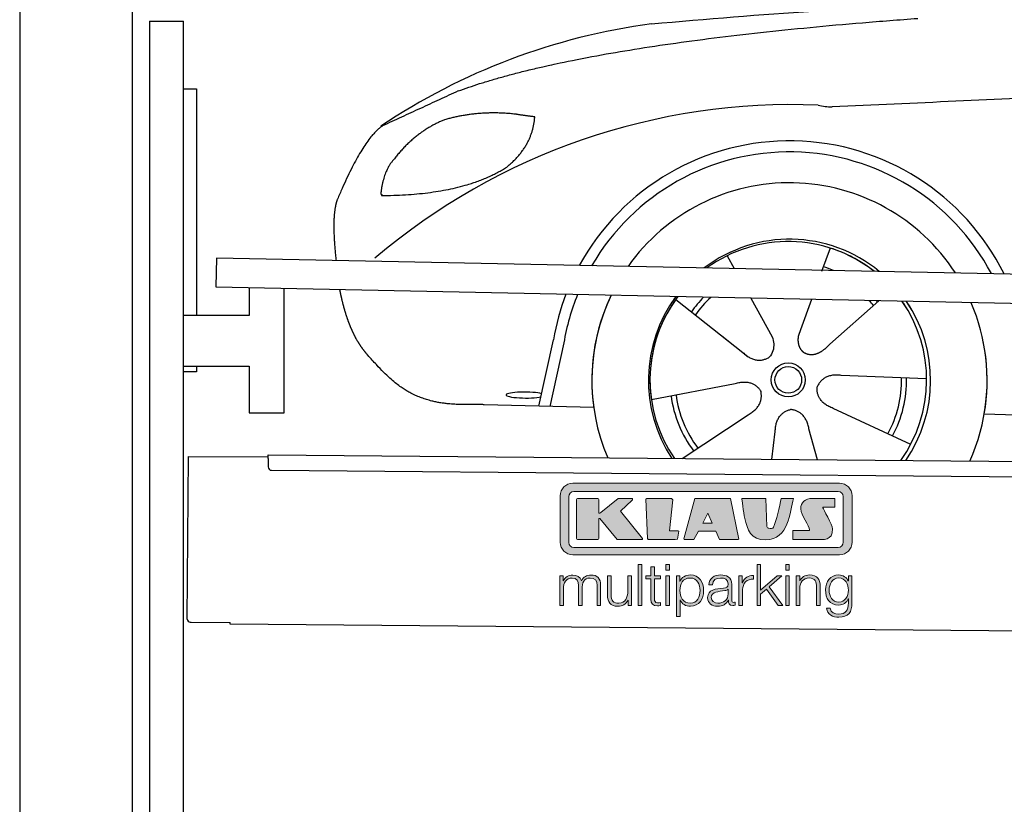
# Model space of a CAD drawing. Header units: millimetres. Extents: x -411 to 6777, y 0 to 6377.
# Tile 2 of 6: x 0 to 1744, y 3625 to 5014. Entities that reach past the tile are written whole.
import ezdxf

# ---------------------------------------------------------------- set-up
doc = ezdxf.new("R2010")
doc.units = ezdxf.units.MM
for name, color, linetype, lineweight in [('car', 10, 'Continuous', 25), ('Gebäude', 7, 'Continuous', 25), ('Logo', 7, 'Continuous', 25), ('Plattform', 7, 'Continuous', 25), ('Ständer hinten', 7, 'Continuous', 25)]:
    doc.layers.add(name, color=color, linetype=linetype, lineweight=lineweight)

# ---------------------------------------------------------------- blocks, each defined once
blk = doc.blocks.new('Car')
at = {"layer": 'car'}
for p, q in [((1392.8, 4623), (1378.1, 4581.1)), ((1210.7, 4607.6), (1223.4, 4585.1)), ((1210.8, 4607.6), (1223.5, 4585.1)), ((1120.4, 4529.5), (1239.9, 4436.6)), ((1253, 4532.9), (1291.5, 4464.6)), ((1360.7, 4531.6), (1341.7, 4477.7)), ((1479.9, 4530.2), (1393.7, 4452.7)), ((1202.5, 4465.7), (1249, 4429.5)), ((1341.7, 4477.7), (1338, 4467.3)), ((879.8, 4338.2), (904.3, 4456.1)), ((922.9, 4450.8), (899.3, 4337.9)), ((1565.8, 4392.7), (1414.5, 4397.7)), ((1078.7, 4351.6), (1227.1, 4381.8)), ((976.8, 4336.5), (782.6, 4340)), ((1134.2, 4247.8), (1250.4, 4326.5)), ((1538.7, 4276.5), (1400.8, 4339.2)), ((1668.4, 4331.7), (3717.4, 4297)), ((1292.9, 4247.8), (1298.5, 4297.4)), ((1374.1, 4247.9), (1358.3, 4302.5))]:
    blk.add_line(p, q, dxfattribs=at)
for radius in [30.1, 23.6]:
    blk.add_circle((1320.9, 4388.8), radius, dxfattribs=at)
for centre, radius, start, end in [((1229.9, 3905.6), 1122.3, 98.0395, 124.4377), ((1334.5, 3735.2), 1141.2, 88.2487, 130.916), ((1395.8, 4990.3), 117.4, 256.9855, 269.1884), ((1323, 4387.9), 424.2, 26.9197, 151.8432), ((1322.7, 4387.7), 404.8, 28.396, 150.3669), ((1323, 4387.9), 350, 33.4585, 145.3045), ((1323, 4387.9), 250, 51.0494, 127.7135), ((1320.9, 4388.8), 245, 52.2371, 126.5259), ((1320.9, 4388.8), 245, 52.2371, 72.9266), ((1320.9, 4388.8), 209.6, 68.0621, 73.3995), ((1323, 4387.9), 424.2, 159.4632, 170.7471), ((1323, 4387.9), 424.2, 159.4632, 170.7471), ((1322.7, 4387.7), 404.8, 158.434, 171.0238), ((1323, 4387.9), 350, 155.0104, 203.6179), ((1323, 4387.9), 350, 155.0104, 188.4487), ((1323, 4387.9), 350, 155.0104, 157.8717), ((1323, 4387.9), 250, 144.1237, 214.1037), ((1320.9, 4388.8), 245, 143.5289, 188.7348), ((1323, 4387.9), 250, 144.1237, 148.496), ((1320.9, 4388.8), 245, 143.5289, 148.0172), ((1320.9, 4388.8), 209.6, 136.2024, 145.3995), ((1320.9, 4388.8), 200.6, 133.7482, 145.5463), ((1320.9, 4388.8), 245, 144.9266, 215.1376), ((1320.9, 4388.8), 200.6, 41.6402, 44.9032), ((1320.9, 4388.8), 200.6, 41.6402, 44.9032), ((1320.9, 4388.8), 209.6, 41.655, 42.449), ((1320.9, 4388.8), 245, 30.7457, 35.1225), ((1320.9, 4388.8), 245, 324.9119, 35.1225), ((1323, 4387.9), 250, 30.267, 34.5277), ((1323, 4387.9), 250, 325.9458, 34.5277), ((1323, 4387.9), 350, 350.7505, 23.641), ((1323, 4387.9), 350, 350.7505, 23.641), ((1323, 4387.9), 350, 336.4317, 11.924), ((1320.9, 4388.8), 200.6, 332.1152, 1.5463), ((1320.9, 4388.8), 209.6, 332.262, 1.3995), ((1320.9, 4388.8), 200.6, 188.1152, 217.5463), ((1320.9, 4388.8), 209.6, 188.262, 217.3995)]:
    blk.add_arc(centre, radius, start, end, dxfattribs=at)
blk.add_ellipse((855.1, 4357.7), major_axis=(33.6, 0), ratio=0.157274, start_param=0.513473, end_param=5.704241, dxfattribs=at)
for points, degree in [([(1072.9, 5016.9), (1269.1, 5036.7), (1454.1, 5051.4), (1631.9, 5053.7)], 3), ([(731.8, 4895.1), (967.6, 4983.8), (1544.2, 5031)], 2), ([(4702.9, 4987), (3826.2, 5007.4), (1394.2, 4872.9)], 2), ([(731.8, 4895.1), (598.1, 4831.9)], 1), ([(835.1, 4854.7), (767.5, 4861.8), (708.2, 4843.8)], 2), ([(818.8, 4761.1), (864.5, 4798.5), (867.7, 4850.4)], 2), ([(867.7, 4850.4), (850, 4852.3), (835.1, 4854.7)], 2), ([(598.1, 4831.9), (563.7, 4808.8), (519.6, 4701.3)], 2), ([(708.2, 4843.8), (656.1, 4822.6), (618.5, 4772.3)], 2), ([(618.5, 4772.3), (600.4, 4752.3), (596.1, 4711)], 2), ([(597.4, 4708.7), (742.1, 4710.6), (818.8, 4761.1)], 2), ([(596.1, 4711), (599.5, 4710.9), (597.4, 4708.7)], 2), ([(519.6, 4701.3), (514.5, 4688.3), (512.3, 4666.8), (512.5, 4641.7), (518.1, 4592.7)], 4), ([(1239.9, 4436.6), (1263.4, 4414.9), (1286.6, 4428.5)], 2), ([(1414.5, 4397.7), (1382.8, 4401.4), (1372, 4376.8)], 2), ([(1227.1, 4381.8), (1257.8, 4390.8), (1272.5, 4368.4)], 2), ([(1400.8, 4339.2), (1370.7, 4350), (1372, 4376.8)], 2), ([(1250.4, 4326.5), (1278.2, 4342.2), (1272.5, 4368.4)], 2), ([(1298.5, 4297.4), (1299.4, 4329.4), (1325.3, 4336.5)], 2), ([(1358.3, 4302.5), (1352, 4333.8), (1325.3, 4336.5)], 2)]:
    blk.add_open_spline(points, degree=degree, dxfattribs=at)
for points, degree, knots in [([(524.8, 4541.4), (525.7, 4537.2), (526.6, 4533), (527.6, 4528.9), (528.6, 4524.8), (532.2, 4510), (536.3, 4496.4), (540.9, 4484), (545.8, 4472.7)], 4, [0.4914944, 0.4914944, 0.4914944, 0.4914944, 0.4914944, 0.5422469, 0.5422469, 0.5422469, 0.5422469, 0.728655, 0.728655, 0.728655, 0.728655, 0.728655]), ([(545.5, 4473.4), (546.9, 4470.2), (548.3, 4467.1), (549.8, 4464.2), (551.2, 4461.3), (557, 4450.2), (563, 4440.9), (569.3, 4433), (575.9, 4425.6)], 4, [0.7288005, 0.7288005, 0.7288005, 0.7288005, 0.7288005, 0.7843928, 0.7843928, 0.7843928, 0.7843928, 1, 1, 1, 1, 1]), ([(1291.5, 4464.6), (1293.2, 4460.6), (1294.2, 4456.6), (1294.5, 4452.7), (1295.3, 4444.1), (1292.6, 4436), (1286.6, 4428.5)], 3, [0.2167758, 0.2167758, 0.2167758, 0.2167758, 0.4600873, 0.4600873, 0.4600873, 1, 1, 1, 1]), ([(1338, 4467.3), (1337.5, 4464.2), (1337.2, 4461.2), (1337.3, 4458.2), (1337.7, 4455.4), (1338.5, 4449.7), (1340.6, 4444.3), (1344.2, 4439.8), (1349.1, 4436.9)], 4, [0.3191838, 0.3191838, 0.3191838, 0.3191838, 0.3191838, 0.5438253, 0.5438253, 0.5438253, 0.5438253, 1, 1, 1, 1, 1]), ([(1393.7, 4452.7), (1393.7, 4452.7), (1393.7, 4452.7), (1393.7, 4452.7), (1393.7, 4452.7), (1384.7, 4442.9), (1374.1, 4432.9), (1359.9, 4430.3), (1349.1, 4436.9)], 4, [-0.000003, -0.000003, -0.000003, -0.000003, -0.000003, 0, 0, 0, 0, 1, 1, 1, 1, 1]), ([(782.6, 4340), (757.9, 4340.4), (702.3, 4336.3), (666.1, 4349.9), (622.2, 4374.6), (575.9, 4425.6)], 4, [0, 0, 0, 0, 0, 0.597866, 1, 1, 1, 1, 1])]:
    blk.add_open_spline(points, degree=degree, knots=knots, dxfattribs=at)
blk = doc.blocks.new('KLAUS')
at = {"layer": 'Logo'}
h = blk.add_hatch(color=8, dxfattribs=at)
h.dxf.hatch_style = 2
edge = h.paths.add_edge_path()
edge.add_spline(control_points=[(3.6, 29.09), (2.88, 29.09), (2.3, 28.51), (2.3, 27.8), (2.3, 27.8), (2.3, 16.11), (2.3, 16.11), (2.3, 15.39), (2.88, 14.81), (3.6, 14.81), (3.6, 14.81), (71.16, 14.81), (71.16, 14.81), (71.88, 14.81), (72.46, 15.39), (72.46, 16.11), (72.46, 16.11), (72.46, 27.8), (72.46, 27.8), (72.46, 28.51), (71.88, 29.09), (71.16, 29.09), (71.16, 29.09), (3.6, 29.09), (3.6, 29.09), (3.6, 29.09), (3.6, 29.09), (3.6, 29.09)], knot_values=[0, 0, 0, 0, 1, 1, 1, 2, 2, 2, 3, 3, 3, 4, 4, 4, 5, 5, 5, 6, 6, 6, 7, 7, 7, 8, 8, 8, 9, 9, 9, 9], degree=3, periodic=0)
edge = h.paths.add_edge_path()
edge.add_spline(control_points=[(3.35, 31.23), (3.35, 31.23), (71.47, 31.23), (71.47, 31.23), (73.26, 31.23), (74.71, 29.77), (74.71, 27.99), (74.71, 27.99), (74.71, 16.17), (74.71, 16.17), (74.71, 14.38), (73.26, 12.93), (71.47, 12.93), (71.47, 12.93), (3.35, 12.93), (3.35, 12.93), (1.56, 12.93), (0.11, 14.38), (0.11, 16.17), (0.11, 16.17), (0.11, 27.99), (0.11, 27.99), (0.11, 29.77), (1.56, 31.23), (3.35, 31.23), (3.35, 31.23), (3.35, 31.23), (3.35, 31.23)], knot_values=[0, 0, 0, 0, 1, 1, 1, 2, 2, 2, 3, 3, 3, 4, 4, 4, 5, 5, 5, 6, 6, 6, 7, 7, 7, 8, 8, 8, 9, 9, 9, 9], degree=3, periodic=0)
h = blk.add_hatch(color=8, dxfattribs=at)
h.dxf.hatch_style = 2
edge = h.paths.add_edge_path()
edge.add_spline(control_points=[(4.5, 27.33), (4.5, 27.33), (9.7, 27.33), (9.7, 27.33), (9.84, 27.33), (9.96, 27.22), (9.96, 27.08), (9.96, 27.08), (9.96, 23.69), (9.96, 23.69), (9.96, 23.69), (9.94, 23.64), (10.04, 23.59), (10.14, 23.53), (10.2, 23.57), (10.2, 23.57), (10.2, 23.57), (10.51, 23.75), (10.51, 23.75), (10.51, 23.75), (14.94, 27.33), (14.94, 27.33), (14.94, 27.33), (18.41, 27.33), (18.41, 27.33), (18.41, 27.33), (18.49, 27.33), (18.56, 27.2), (18.65, 27.04), (18.53, 26.91), (18.53, 26.91), (18.53, 26.91), (15.49, 24.11), (15.49, 24.11), (15.49, 24.11), (21.14, 17.06), (21.14, 17.06), (21.14, 17.06), (21.13, 16.91), (21.13, 16.91), (21.08, 16.84), (20.99, 16.82), (20.99, 16.82), (20.99, 16.82), (14.7, 16.82), (14.7, 16.82), (14.7, 16.82), (10.26, 22.17), (10.26, 22.17), (10.26, 22.17), (10.19, 22.24), (10.08, 22.21), (9.97, 22.18), (9.96, 22.11), (9.96, 22.11), (9.96, 22.11), (9.96, 17.08), (9.96, 17.08), (9.96, 16.94), (9.84, 16.82), (9.7, 16.82), (9.7, 16.82), (4.5, 16.82), (4.5, 16.82), (4.36, 16.82), (4.25, 16.94), (4.25, 17.08), (4.25, 17.08), (4.25, 27.08), (4.25, 27.08), (4.25, 27.22), (4.36, 27.33), (4.5, 27.33), (4.5, 27.33), (4.5, 27.33), (4.5, 27.33)], knot_values=[0, 0, 0, 0, 1, 1, 1, 2, 2, 2, 3, 3, 3, 4, 4, 4, 5, 5, 5, 6, 6, 6, 7, 7, 7, 8, 8, 8, 9, 9, 9, 10, 10, 10, 11, 11, 11, 12, 12, 12, 13, 13, 13, 14, 14, 14, 15, 15, 15, 16, 16, 16, 17, 17, 17, 18, 18, 18, 19, 19, 19, 20, 20, 20, 21, 21, 21, 22, 22, 22, 23, 23, 23, 24, 24, 24, 25, 25, 25, 25], degree=3, periodic=0)
h = blk.add_hatch(color=8, dxfattribs=at)
h.dxf.hatch_style = 2
h.paths.add_polyline_path([(22.42, 17.06), (21.97, 27.15), (22.24, 27.33), (28.55, 27.33), (28.86, 26.97), (28.01, 19.08), (30.26, 19.07), (30.44, 18.95), (30.08, 16.95), (29.49, 16.82), (22.6, 16.82)])
h = blk.add_hatch(color=8, dxfattribs=at)
h.paths.add_polyline_path([(36.52, 21.01), (38.93, 21.01), (37.87, 23.57)])
h.paths.add_polyline_path([(34.52, 27.33), (43.65, 27.33), (45.76, 16.94), (45.57, 16.82), (40.83, 16.82), (39.89, 18.95), (35.42, 18.95), (34.27, 16.82), (31.78, 16.82), (31.66, 17)])
h = blk.add_hatch(color=8, dxfattribs=at)
h.dxf.hatch_style = 2
edge = h.paths.add_edge_path()
edge.add_spline(control_points=[(52.69, 27.32), (52.69, 27.32), (52.88, 20.14), (52.88, 20.14), (53.01, 19.89), (53.2, 19.77), (53.43, 19.71), (53.91, 19.59), (54.43, 19.57), (54.64, 20.03), (55.23, 21.34), (56.27, 25.45), (56.6, 27.33), (56.6, 27.33), (59.77, 27.33), (59.77, 27.33), (58.77, 23.9), (58.56, 16.82), (52.63, 16.76), (48.72, 16.72), (48.01, 19.35), (47.27, 22.24), (46.89, 23.68), (46.54, 27.33), (46.54, 27.33), (46.54, 27.33), (52.69, 27.32), (52.69, 27.32), (52.69, 27.32), (52.69, 27.32), (52.69, 27.32)], knot_values=[0, 0, 0, 0, 1, 1, 1, 2, 2, 2, 3, 3, 3, 4, 4, 4, 5, 5, 5, 6, 6, 6, 7, 7, 7, 8, 8, 8, 9, 9, 9, 10, 10, 10, 10], degree=3, periodic=0)
h = blk.add_hatch(color=8, dxfattribs=at)
h.dxf.hatch_style = 2
edge = h.paths.add_edge_path()
edge.add_spline(control_points=[(64.46, 27.33), (64.46, 27.33), (70.31, 27.33), (70.31, 27.33), (70.31, 26.52), (70.31, 26.02), (70.31, 25.12), (70.31, 25.12), (67.3, 25.12), (67.3, 25.12), (67.24, 25.04), (67.25, 25.11), (67.25, 24.91), (67.25, 24.88), (69.73, 20.38), (69.73, 19.57), (69.73, 16.4), (67.22, 16.81), (65.9, 16.82), (65.9, 16.82), (59.59, 16.82), (59.59, 16.82), (59.59, 17.76), (59.59, 18.23), (59.59, 19.14), (59.59, 19.14), (63.75, 19.14), (63.75, 19.14), (63.82, 19.22), (63.81, 19.11), (63.81, 19.31), (63.81, 20.32), (61.58, 23.06), (61.58, 24.63), (61.58, 26.33), (62.83, 27.34), (64.46, 27.33), (64.46, 27.33), (64.46, 27.33), (64.46, 27.33)], knot_values=[0, 0, 0, 0, 1, 1, 1, 2, 2, 2, 3, 3, 3, 4, 4, 4, 5, 5, 5, 6, 6, 6, 7, 7, 7, 8, 8, 8, 9, 9, 9, 10, 10, 10, 11, 11, 11, 12, 12, 12, 13, 13, 13, 13], degree=3, periodic=0)
h = blk.add_hatch(color=30, dxfattribs=at)
h.dxf.hatch_style = 2
h.paths.add_polyline_path([(20.07, 0), (20.99, 0), (20.99, 10.45), (20.07, 10.45)])
h = blk.add_hatch(color=30, dxfattribs=at)
h.paths.add_polyline_path([(27.1, 0), (28.03, 0), (28.03, 7.55), (27.1, 7.55)])
h.paths.add_polyline_path([(27.1, 8.98), (28.03, 8.98), (28.03, 10.45), (27.1, 10.45)])
h = blk.add_hatch(color=30, dxfattribs=at)
h.dxf.hatch_style = 2
h.paths.add_polyline_path([(50.4, 0), (51.32, 0), (51.32, 2.87), (52.82, 4.11), (55.8, 0), (56.96, 0), (53.52, 4.76), (56.74, 7.55), (55.51, 7.55), (51.32, 3.89), (51.32, 10.45), (50.4, 10.45)])
h = blk.add_hatch(color=30, dxfattribs=at)
h.paths.add_polyline_path([(57.74, 0), (58.66, 0), (58.66, 7.55), (57.74, 7.55)])
h.paths.add_polyline_path([(57.74, 8.98), (58.66, 8.98), (58.66, 10.45), (57.74, 10.45)])
h = blk.add_hatch(color=30, dxfattribs=at)
h.dxf.hatch_style = 2
edge = h.paths.add_edge_path()
edge.add_spline(control_points=[(0, 0), (0, 0), (0.92, 0), (0.92, 0), (0.92, 0), (0.92, 4.22), (0.92, 4.22), (0.94, 5.8), (1.58, 7), (3.18, 7), (4.35, 7), (4.77, 6.15), (4.76, 5.12), (4.76, 5.12), (4.76, 0), (4.76, 0), (4.76, 0), (5.68, 0), (5.68, 0), (5.68, 0), (5.68, 4.27), (5.68, 4.27), (5.68, 5.68), (6.14, 7), (7.73, 7), (9.05, 7), (9.52, 6.32), (9.52, 5.08), (9.52, 5.08), (9.52, 0), (9.52, 0), (9.52, 0), (10.44, 0), (10.44, 0), (10.44, 0), (10.44, 5.12), (10.44, 5.12), (10.44, 6.91), (9.59, 7.77), (7.94, 7.77), (6.94, 7.77), (5.99, 7.29), (5.54, 6.3), (5.26, 7.29), (4.36, 7.77), (3.37, 7.77), (2.17, 7.77), (1.38, 7.19), (0.89, 6.28), (0.89, 6.28), (0.85, 6.28), (0.85, 6.28), (0.85, 6.28), (0.85, 7.55), (0.85, 7.55), (0.85, 7.55), (0, 7.55), (0, 7.55), (0, 7.55), (0, 0), (0, 0), (0, 0), (0, 0), (0, 0)], knot_values=[0, 0, 0, 0, 1, 1, 1, 2, 2, 2, 3, 3, 3, 4, 4, 4, 5, 5, 5, 6, 6, 6, 7, 7, 7, 8, 8, 8, 9, 9, 9, 10, 10, 10, 11, 11, 11, 12, 12, 12, 13, 13, 13, 14, 14, 14, 15, 15, 15, 16, 16, 16, 17, 17, 17, 18, 18, 18, 19, 19, 19, 20, 20, 20, 21, 21, 21, 21], degree=3, periodic=0)
h = blk.add_hatch(color=30, dxfattribs=at)
h.dxf.hatch_style = 2
edge = h.paths.add_edge_path()
edge.add_spline(control_points=[(18.31, 7.55), (18.31, 7.55), (17.39, 7.55), (17.39, 7.55), (17.39, 7.55), (17.39, 3.59), (17.39, 3.59), (17.39, 2.05), (16.7, 0.56), (15.12, 0.56), (13.66, 0.56), (13.15, 1.27), (13.1, 2.64), (13.1, 2.64), (13.1, 7.55), (13.1, 7.55), (13.1, 7.55), (12.18, 7.55), (12.18, 7.55), (12.18, 7.55), (12.18, 2.65), (12.18, 2.65), (12.18, 0.89), (12.93, -0.22), (14.83, -0.22), (15.96, -0.22), (16.95, 0.35), (17.44, 1.36), (17.44, 1.36), (17.47, 1.36), (17.47, 1.36), (17.47, 1.36), (17.47, 0), (17.47, 0), (17.47, 0), (18.31, 0), (18.31, 0), (18.31, 0), (18.31, 7.55), (18.31, 7.55), (18.31, 7.55), (18.31, 7.55), (18.31, 7.55)], knot_values=[0, 0, 0, 0, 1, 1, 1, 2, 2, 2, 3, 3, 3, 4, 4, 4, 5, 5, 5, 6, 6, 6, 7, 7, 7, 8, 8, 8, 9, 9, 9, 10, 10, 10, 11, 11, 11, 12, 12, 12, 13, 13, 13, 14, 14, 14, 14], degree=3, periodic=0)
h = blk.add_hatch(color=30, dxfattribs=at)
h.dxf.hatch_style = 2
edge = h.paths.add_edge_path()
edge.add_spline(control_points=[(24.22, 9.82), (24.22, 9.82), (23.3, 9.82), (23.3, 9.82), (23.3, 9.82), (23.3, 7.55), (23.3, 7.55), (23.3, 7.55), (21.98, 7.55), (21.98, 7.55), (21.98, 7.55), (21.98, 6.78), (21.98, 6.78), (21.98, 6.78), (23.3, 6.78), (23.3, 6.78), (23.3, 6.78), (23.3, 1.61), (23.3, 1.61), (23.28, 0.32), (23.71, -0.09), (24.94, -0.09), (25.22, -0.09), (25.48, -0.06), (25.76, -0.06), (25.76, -0.06), (25.76, 0.73), (25.76, 0.73), (25.5, 0.7), (25.23, 0.69), (24.97, 0.69), (24.31, 0.73), (24.22, 1.08), (24.22, 1.68), (24.22, 1.68), (24.22, 6.78), (24.22, 6.78), (24.22, 6.78), (25.76, 6.78), (25.76, 6.78), (25.76, 6.78), (25.76, 7.55), (25.76, 7.55), (25.76, 7.55), (24.22, 7.55), (24.22, 7.55), (24.22, 7.55), (24.22, 9.82), (24.22, 9.82), (24.22, 9.82), (24.22, 9.82), (24.22, 9.82)], knot_values=[0, 0, 0, 0, 1, 1, 1, 2, 2, 2, 3, 3, 3, 4, 4, 4, 5, 5, 5, 6, 6, 6, 7, 7, 7, 8, 8, 8, 9, 9, 9, 10, 10, 10, 11, 11, 11, 12, 12, 12, 13, 13, 13, 14, 14, 14, 15, 15, 15, 16, 16, 16, 17, 17, 17, 17], degree=3, periodic=0)
h = blk.add_hatch(color=30, dxfattribs=at)
edge = h.paths.add_edge_path()
edge.add_spline(control_points=[(35.84, 3.78), (35.84, 2.21), (35.12, 0.56), (33.37, 0.56), (31.4, 0.56), (30.72, 2.21), (30.72, 3.78), (30.72, 5.49), (31.33, 7), (33.37, 7), (35.12, 7), (35.84, 5.34), (35.84, 3.78), (35.84, 3.78), (35.84, 3.78), (35.84, 3.78)], knot_values=[0, 0, 0, 0, 1, 1, 1, 2, 2, 2, 3, 3, 3, 4, 4, 4, 5, 5, 5, 5], degree=3, periodic=0)
edge = h.paths.add_edge_path()
edge.add_spline(control_points=[(29.79, -2.8), (29.79, -2.8), (30.72, -2.8), (30.72, -2.8), (30.72, -2.8), (30.72, 1.43), (30.72, 1.43), (30.72, 1.43), (30.74, 1.43), (30.74, 1.43), (31.14, 0.35), (32.24, -0.22), (33.37, -0.22), (35.66, -0.22), (36.76, 1.64), (36.76, 3.78), (36.76, 5.91), (35.66, 7.77), (33.37, 7.77), (32.15, 7.77), (31.1, 7.14), (30.67, 6.12), (30.67, 6.12), (30.64, 6.12), (30.64, 6.12), (30.64, 6.12), (30.64, 7.55), (30.64, 7.55), (30.64, 7.55), (29.79, 7.55), (29.79, 7.55), (29.79, 7.55), (29.79, -2.8), (29.79, -2.8), (29.79, -2.8), (29.79, -2.8), (29.79, -2.8)], knot_values=[0, 0, 0, 0, 1, 1, 1, 2, 2, 2, 3, 3, 3, 4, 4, 4, 5, 5, 5, 6, 6, 6, 7, 7, 7, 8, 8, 8, 9, 9, 9, 10, 10, 10, 11, 11, 11, 12, 12, 12, 12], degree=3, periodic=0)
h = blk.add_hatch(color=30, dxfattribs=at)
edge = h.paths.add_edge_path()
edge.add_spline(control_points=[(43.03, 2.93), (43.04, 1.45), (41.8, 0.56), (40.39, 0.56), (39.53, 0.56), (38.71, 1.13), (38.71, 2.05), (38.71, 3.53), (40.66, 3.51), (42.22, 3.79), (42.47, 3.84), (42.88, 3.91), (43, 4.13), (43, 4.13), (43.03, 4.13), (43.03, 4.13), (43.03, 4.13), (43.03, 2.93), (43.03, 2.93), (43.03, 2.93), (43.03, 2.93), (43.03, 2.93)], knot_values=[0, 0, 0, 0, 1, 1, 1, 2, 2, 2, 3, 3, 3, 4, 4, 4, 5, 5, 5, 6, 6, 6, 7, 7, 7, 7], degree=3, periodic=0)
edge = h.paths.add_edge_path()
edge.add_spline(control_points=[(39.03, 5.24), (39.06, 6.47), (39.91, 7), (41.05, 7), (42.14, 7), (43.03, 6.69), (43.03, 5.45), (43.03, 4.61), (42.6, 4.51), (41.84, 4.42), (39.85, 4.19), (37.79, 4.11), (37.79, 1.99), (37.79, 0.47), (38.93, -0.22), (40.32, -0.22), (41.77, -0.22), (42.43, 0.34), (43.07, 1.32), (43.07, 1.32), (43.1, 1.32), (43.1, 1.32), (43.1, 0.53), (43.25, 0), (44.19, 0), (44.43, 0), (44.58, 0.01), (44.79, 0.06), (44.79, 0.06), (44.79, 0.83), (44.79, 0.83), (44.71, 0.81), (44.6, 0.78), (44.49, 0.78), (44.13, 0.78), (43.95, 0.98), (43.95, 1.33), (43.95, 1.33), (43.95, 5.34), (43.95, 5.34), (43.95, 7.36), (42.5, 7.77), (41.17, 7.77), (39.44, 7.77), (38.2, 7.01), (38.11, 5.24), (38.11, 5.24), (39.03, 5.24), (39.03, 5.24), (39.03, 5.24), (39.03, 5.24), (39.03, 5.24)], knot_values=[0, 0, 0, 0, 1, 1, 1, 2, 2, 2, 3, 3, 3, 4, 4, 4, 5, 5, 5, 6, 6, 6, 7, 7, 7, 8, 8, 8, 9, 9, 9, 10, 10, 10, 11, 11, 11, 12, 12, 12, 13, 13, 13, 14, 14, 14, 15, 15, 15, 16, 16, 16, 17, 17, 17, 17], degree=3, periodic=0)
h = blk.add_hatch(color=30, dxfattribs=at)
h.dxf.hatch_style = 2
edge = h.paths.add_edge_path()
edge.add_spline(control_points=[(45.79, 0), (45.79, 0), (46.71, 0), (46.71, 0), (46.71, 0), (46.71, 4.03), (46.71, 4.03), (46.71, 5.59), (47.85, 6.82), (49.52, 6.73), (49.52, 6.73), (49.52, 7.66), (49.52, 7.66), (48.16, 7.72), (47.14, 7), (46.67, 5.78), (46.67, 5.78), (46.64, 5.78), (46.64, 5.78), (46.64, 5.78), (46.64, 7.55), (46.64, 7.55), (46.64, 7.55), (45.79, 7.55), (45.79, 7.55), (45.79, 7.55), (45.79, 0), (45.79, 0), (45.79, 0), (45.79, 0), (45.79, 0)], knot_values=[0, 0, 0, 0, 1, 1, 1, 2, 2, 2, 3, 3, 3, 4, 4, 4, 5, 5, 5, 6, 6, 6, 7, 7, 7, 8, 8, 8, 9, 9, 9, 10, 10, 10, 10], degree=3, periodic=0)
h = blk.add_hatch(color=30, dxfattribs=at)
h.dxf.hatch_style = 2
edge = h.paths.add_edge_path()
edge.add_spline(control_points=[(60.41, 0), (60.41, 0), (61.33, 0), (61.33, 0), (61.33, 0), (61.33, 4.41), (61.33, 4.41), (61.36, 5.89), (62.24, 7), (63.7, 7), (65.2, 7), (65.62, 6.02), (65.62, 4.71), (65.62, 4.71), (65.62, 0), (65.62, 0), (65.62, 0), (66.54, 0), (66.54, 0), (66.54, 0), (66.54, 4.86), (66.54, 4.86), (66.54, 6.66), (65.9, 7.77), (63.78, 7.77), (62.71, 7.77), (61.7, 7.16), (61.36, 6.25), (61.36, 6.25), (61.33, 6.25), (61.33, 6.25), (61.33, 6.25), (61.33, 7.55), (61.33, 7.55), (61.33, 7.55), (60.41, 7.55), (60.41, 7.55), (60.41, 7.55), (60.41, 0), (60.41, 0), (60.41, 0), (60.41, 0), (60.41, 0)], knot_values=[0, 0, 0, 0, 1, 1, 1, 2, 2, 2, 3, 3, 3, 4, 4, 4, 5, 5, 5, 6, 6, 6, 7, 7, 7, 8, 8, 8, 9, 9, 9, 10, 10, 10, 11, 11, 11, 12, 12, 12, 13, 13, 13, 14, 14, 14, 14], degree=3, periodic=0)
h = blk.add_hatch(color=30, dxfattribs=at)
edge = h.paths.add_edge_path()
edge.add_spline(control_points=[(71.32, 0.86), (69.62, 0.86), (68.83, 2.34), (68.83, 3.86), (68.83, 5.43), (69.56, 7), (71.32, 7), (73.06, 7), (73.75, 5.34), (73.75, 3.86), (73.75, 2.33), (72.91, 0.86), (71.32, 0.86), (71.32, 0.86), (71.32, 0.86), (71.32, 0.86)], knot_values=[0, 0, 0, 0, 1, 1, 1, 2, 2, 2, 3, 3, 3, 4, 4, 4, 5, 5, 5, 5], degree=3, periodic=0)
edge = h.paths.add_edge_path()
edge.add_spline(control_points=[(74.67, 7.55), (74.67, 7.55), (73.75, 7.55), (73.75, 7.55), (73.75, 7.55), (73.75, 6.25), (73.75, 6.25), (73.75, 6.25), (73.72, 6.25), (73.72, 6.25), (73.35, 7.09), (72.41, 7.77), (71.32, 7.77), (69.13, 7.77), (67.9, 6.05), (67.9, 3.97), (67.9, 1.82), (68.9, 0.09), (71.32, 0.09), (72.4, 0.09), (73.29, 0.72), (73.72, 1.64), (73.72, 1.64), (73.75, 1.64), (73.75, 1.64), (73.75, 1.64), (73.75, 0.61), (73.75, 0.61), (73.75, -1.23), (73.01, -2.24), (71.32, -2.24), (70.29, -2.24), (69.31, -1.85), (69.1, -0.73), (69.1, -0.73), (68.18, -0.73), (68.18, -0.73), (68.31, -2.34), (69.81, -3.02), (71.32, -3.02), (73.79, -3.02), (74.65, -1.64), (74.67, 0.61), (74.67, 0.61), (74.67, 7.55), (74.67, 7.55), (74.67, 7.55), (74.67, 7.55), (74.67, 7.55)], knot_values=[0, 0, 0, 0, 1, 1, 1, 2, 2, 2, 3, 3, 3, 4, 4, 4, 5, 5, 5, 6, 6, 6, 7, 7, 7, 8, 8, 8, 9, 9, 9, 10, 10, 10, 11, 11, 11, 12, 12, 12, 13, 13, 13, 14, 14, 14, 15, 15, 15, 16, 16, 16, 16], degree=3, periodic=0)
at = {"layer": 'Logo', "lineweight": 0}
for points in [[(22.42, 17.06), (21.97, 27.15), (22.24, 27.33), (28.55, 27.33), (28.86, 26.97), (28.01, 19.08), (30.26, 19.07), (30.44, 18.95), (30.08, 16.95), (29.49, 16.82), (22.6, 16.82), (22.42, 17.06), (22.42, 17.06)], [(34.52, 27.33), (43.65, 27.33), (45.76, 16.94), (45.57, 16.82), (40.83, 16.82), (39.89, 18.95), (35.42, 18.95), (34.27, 16.82), (31.78, 16.82), (31.66, 17), (34.52, 27.33), (34.52, 27.33)], [(36.52, 21.01), (38.93, 21.01), (37.87, 23.57), (36.52, 21.01), (36.52, 21.01)], [(20.07, 0), (20.99, 0), (20.99, 10.45), (20.07, 10.45), (20.07, 0), (20.07, 0)], [(27.1, 8.98), (28.03, 8.98), (28.03, 10.45), (27.1, 10.45), (27.1, 8.98), (27.1, 8.98)], [(50.4, 0), (51.32, 0), (51.32, 2.87), (52.82, 4.11), (55.8, 0), (56.96, 0), (53.52, 4.76), (56.74, 7.55), (55.51, 7.55), (51.32, 3.89), (51.32, 10.45), (50.4, 10.45), (50.4, 0), (50.4, 0)], [(57.74, 8.98), (58.66, 8.98), (58.66, 10.45), (57.74, 10.45), (57.74, 8.98), (57.74, 8.98)], [(27.1, 0), (28.03, 0), (28.03, 7.55), (27.1, 7.55), (27.1, 0), (27.1, 0)], [(57.74, 0), (58.66, 0), (58.66, 7.55), (57.74, 7.55), (57.74, 0), (57.74, 0)]]:
    blk.add_lwpolyline(points, dxfattribs=at)
for points, knots in [([(3.35, 31.23), (3.35, 31.23), (71.47, 31.23), (71.47, 31.23), (73.26, 31.23), (74.71, 29.77), (74.71, 27.99), (74.71, 27.99), (74.71, 16.17), (74.71, 16.17), (74.71, 14.38), (73.26, 12.93), (71.47, 12.93), (71.47, 12.93), (3.35, 12.93), (3.35, 12.93), (1.56, 12.93), (0.11, 14.38), (0.11, 16.17), (0.11, 16.17), (0.11, 27.99), (0.11, 27.99), (0.11, 29.77), (1.56, 31.23), (3.35, 31.23), (3.35, 31.23), (3.35, 31.23), (3.35, 31.23)], [0, 0, 0, 0, 1, 1, 1, 2, 2, 2, 3, 3, 3, 4, 4, 4, 5, 5, 5, 6, 6, 6, 7, 7, 7, 8, 8, 8, 9, 9, 9, 9]), ([(3.6, 29.09), (2.88, 29.09), (2.3, 28.51), (2.3, 27.8), (2.3, 27.8), (2.3, 16.11), (2.3, 16.11), (2.3, 15.39), (2.88, 14.81), (3.6, 14.81), (3.6, 14.81), (71.16, 14.81), (71.16, 14.81), (71.88, 14.81), (72.46, 15.39), (72.46, 16.11), (72.46, 16.11), (72.46, 27.8), (72.46, 27.8), (72.46, 28.51), (71.88, 29.09), (71.16, 29.09), (71.16, 29.09), (3.6, 29.09), (3.6, 29.09), (3.6, 29.09), (3.6, 29.09), (3.6, 29.09)], [0, 0, 0, 0, 1, 1, 1, 2, 2, 2, 3, 3, 3, 4, 4, 4, 5, 5, 5, 6, 6, 6, 7, 7, 7, 8, 8, 8, 9, 9, 9, 9]), ([(4.5, 27.33), (4.5, 27.33), (9.7, 27.33), (9.7, 27.33), (9.84, 27.33), (9.96, 27.22), (9.96, 27.08), (9.96, 27.08), (9.96, 23.69), (9.96, 23.69), (9.96, 23.69), (9.94, 23.64), (10.04, 23.59), (10.14, 23.53), (10.2, 23.57), (10.2, 23.57), (10.2, 23.57), (10.51, 23.75), (10.51, 23.75), (10.51, 23.75), (14.94, 27.33), (14.94, 27.33), (14.94, 27.33), (18.41, 27.33), (18.41, 27.33), (18.41, 27.33), (18.49, 27.33), (18.56, 27.2), (18.65, 27.04), (18.53, 26.91), (18.53, 26.91), (18.53, 26.91), (15.49, 24.11), (15.49, 24.11), (15.49, 24.11), (21.14, 17.06), (21.14, 17.06), (21.14, 17.06), (21.13, 16.91), (21.13, 16.91), (21.08, 16.84), (20.99, 16.82), (20.99, 16.82), (20.99, 16.82), (14.7, 16.82), (14.7, 16.82), (14.7, 16.82), (10.26, 22.17), (10.26, 22.17), (10.26, 22.17), (10.19, 22.24), (10.08, 22.21), (9.97, 22.18), (9.96, 22.11), (9.96, 22.11), (9.96, 22.11), (9.96, 17.08), (9.96, 17.08), (9.96, 16.94), (9.84, 16.82), (9.7, 16.82), (9.7, 16.82), (4.5, 16.82), (4.5, 16.82), (4.36, 16.82), (4.25, 16.94), (4.25, 17.08), (4.25, 17.08), (4.25, 27.08), (4.25, 27.08), (4.25, 27.22), (4.36, 27.33), (4.5, 27.33), (4.5, 27.33), (4.5, 27.33), (4.5, 27.33)], [0, 0, 0, 0, 1, 1, 1, 2, 2, 2, 3, 3, 3, 4, 4, 4, 5, 5, 5, 6, 6, 6, 7, 7, 7, 8, 8, 8, 9, 9, 9, 10, 10, 10, 11, 11, 11, 12, 12, 12, 13, 13, 13, 14, 14, 14, 15, 15, 15, 16, 16, 16, 17, 17, 17, 18, 18, 18, 19, 19, 19, 20, 20, 20, 21, 21, 21, 22, 22, 22, 23, 23, 23, 24, 24, 24, 25, 25, 25, 25]), ([(52.69, 27.32), (52.69, 27.32), (52.88, 20.14), (52.88, 20.14), (53.01, 19.89), (53.2, 19.77), (53.43, 19.71), (53.91, 19.59), (54.43, 19.57), (54.64, 20.03), (55.23, 21.34), (56.27, 25.45), (56.6, 27.33), (56.6, 27.33), (59.77, 27.33), (59.77, 27.33), (58.77, 23.9), (58.56, 16.82), (52.63, 16.76), (48.72, 16.72), (48.01, 19.35), (47.27, 22.24), (46.89, 23.68), (46.54, 27.33), (46.54, 27.33), (46.54, 27.33), (52.69, 27.32), (52.69, 27.32), (52.69, 27.32), (52.69, 27.32), (52.69, 27.32)], [0, 0, 0, 0, 1, 1, 1, 2, 2, 2, 3, 3, 3, 4, 4, 4, 5, 5, 5, 6, 6, 6, 7, 7, 7, 8, 8, 8, 9, 9, 9, 10, 10, 10, 10]), ([(64.46, 27.33), (64.46, 27.33), (70.31, 27.33), (70.31, 27.33), (70.31, 26.52), (70.31, 26.02), (70.31, 25.12), (70.31, 25.12), (67.3, 25.12), (67.3, 25.12), (67.24, 25.04), (67.25, 25.11), (67.25, 24.91), (67.25, 24.88), (69.73, 20.38), (69.73, 19.57), (69.73, 16.4), (67.22, 16.81), (65.9, 16.82), (65.9, 16.82), (59.59, 16.82), (59.59, 16.82), (59.59, 17.76), (59.59, 18.23), (59.59, 19.14), (59.59, 19.14), (63.75, 19.14), (63.75, 19.14), (63.82, 19.22), (63.81, 19.11), (63.81, 19.31), (63.81, 20.32), (61.58, 23.06), (61.58, 24.63), (61.58, 26.33), (62.83, 27.34), (64.46, 27.33), (64.46, 27.33), (64.46, 27.33), (64.46, 27.33)], [0, 0, 0, 0, 1, 1, 1, 2, 2, 2, 3, 3, 3, 4, 4, 4, 5, 5, 5, 6, 6, 6, 7, 7, 7, 8, 8, 8, 9, 9, 9, 10, 10, 10, 11, 11, 11, 12, 12, 12, 13, 13, 13, 13]), ([(0, 0), (0, 0), (0.92, 0), (0.92, 0), (0.92, 0), (0.92, 4.22), (0.92, 4.22), (0.94, 5.8), (1.58, 7), (3.18, 7), (4.35, 7), (4.77, 6.15), (4.76, 5.12), (4.76, 5.12), (4.76, 0), (4.76, 0), (4.76, 0), (5.68, 0), (5.68, 0), (5.68, 0), (5.68, 4.27), (5.68, 4.27), (5.68, 5.68), (6.14, 7), (7.73, 7), (9.05, 7), (9.52, 6.32), (9.52, 5.08), (9.52, 5.08), (9.52, 0), (9.52, 0), (9.52, 0), (10.44, 0), (10.44, 0), (10.44, 0), (10.44, 5.12), (10.44, 5.12), (10.44, 6.91), (9.59, 7.77), (7.94, 7.77), (6.94, 7.77), (5.99, 7.29), (5.54, 6.3), (5.26, 7.29), (4.36, 7.77), (3.37, 7.77), (2.17, 7.77), (1.38, 7.19), (0.89, 6.28), (0.89, 6.28), (0.85, 6.28), (0.85, 6.28), (0.85, 6.28), (0.85, 7.55), (0.85, 7.55), (0.85, 7.55), (0, 7.55), (0, 7.55), (0, 7.55), (0, 0), (0, 0), (0, 0), (0, 0), (0, 0)], [0, 0, 0, 0, 1, 1, 1, 2, 2, 2, 3, 3, 3, 4, 4, 4, 5, 5, 5, 6, 6, 6, 7, 7, 7, 8, 8, 8, 9, 9, 9, 10, 10, 10, 11, 11, 11, 12, 12, 12, 13, 13, 13, 14, 14, 14, 15, 15, 15, 16, 16, 16, 17, 17, 17, 18, 18, 18, 19, 19, 19, 20, 20, 20, 21, 21, 21, 21]), ([(18.31, 7.55), (18.31, 7.55), (17.39, 7.55), (17.39, 7.55), (17.39, 7.55), (17.39, 3.59), (17.39, 3.59), (17.39, 2.05), (16.7, 0.56), (15.12, 0.56), (13.66, 0.56), (13.15, 1.27), (13.1, 2.64), (13.1, 2.64), (13.1, 7.55), (13.1, 7.55), (13.1, 7.55), (12.18, 7.55), (12.18, 7.55), (12.18, 7.55), (12.18, 2.65), (12.18, 2.65), (12.18, 0.89), (12.93, -0.22), (14.83, -0.22), (15.96, -0.22), (16.95, 0.35), (17.44, 1.36), (17.44, 1.36), (17.47, 1.36), (17.47, 1.36), (17.47, 1.36), (17.47, 0), (17.47, 0), (17.47, 0), (18.31, 0), (18.31, 0), (18.31, 0), (18.31, 7.55), (18.31, 7.55), (18.31, 7.55), (18.31, 7.55), (18.31, 7.55)], [0, 0, 0, 0, 1, 1, 1, 2, 2, 2, 3, 3, 3, 4, 4, 4, 5, 5, 5, 6, 6, 6, 7, 7, 7, 8, 8, 8, 9, 9, 9, 10, 10, 10, 11, 11, 11, 12, 12, 12, 13, 13, 13, 14, 14, 14, 14]), ([(24.22, 9.82), (24.22, 9.82), (23.3, 9.82), (23.3, 9.82), (23.3, 9.82), (23.3, 7.55), (23.3, 7.55), (23.3, 7.55), (21.98, 7.55), (21.98, 7.55), (21.98, 7.55), (21.98, 6.78), (21.98, 6.78), (21.98, 6.78), (23.3, 6.78), (23.3, 6.78), (23.3, 6.78), (23.3, 1.61), (23.3, 1.61), (23.28, 0.32), (23.71, -0.09), (24.94, -0.09), (25.22, -0.09), (25.48, -0.06), (25.76, -0.06), (25.76, -0.06), (25.76, 0.73), (25.76, 0.73), (25.5, 0.7), (25.23, 0.69), (24.97, 0.69), (24.31, 0.73), (24.22, 1.08), (24.22, 1.68), (24.22, 1.68), (24.22, 6.78), (24.22, 6.78), (24.22, 6.78), (25.76, 6.78), (25.76, 6.78), (25.76, 6.78), (25.76, 7.55), (25.76, 7.55), (25.76, 7.55), (24.22, 7.55), (24.22, 7.55), (24.22, 7.55), (24.22, 9.82), (24.22, 9.82), (24.22, 9.82), (24.22, 9.82), (24.22, 9.82)], [0, 0, 0, 0, 1, 1, 1, 2, 2, 2, 3, 3, 3, 4, 4, 4, 5, 5, 5, 6, 6, 6, 7, 7, 7, 8, 8, 8, 9, 9, 9, 10, 10, 10, 11, 11, 11, 12, 12, 12, 13, 13, 13, 14, 14, 14, 15, 15, 15, 16, 16, 16, 17, 17, 17, 17]), ([(29.79, -2.8), (29.79, -2.8), (30.72, -2.8), (30.72, -2.8), (30.72, -2.8), (30.72, 1.43), (30.72, 1.43), (30.72, 1.43), (30.74, 1.43), (30.74, 1.43), (31.14, 0.35), (32.24, -0.22), (33.37, -0.22), (35.66, -0.22), (36.76, 1.64), (36.76, 3.78), (36.76, 5.91), (35.66, 7.77), (33.37, 7.77), (32.15, 7.77), (31.1, 7.14), (30.67, 6.12), (30.67, 6.12), (30.64, 6.12), (30.64, 6.12), (30.64, 6.12), (30.64, 7.55), (30.64, 7.55), (30.64, 7.55), (29.79, 7.55), (29.79, 7.55), (29.79, 7.55), (29.79, -2.8), (29.79, -2.8), (29.79, -2.8), (29.79, -2.8), (29.79, -2.8)], [0, 0, 0, 0, 1, 1, 1, 2, 2, 2, 3, 3, 3, 4, 4, 4, 5, 5, 5, 6, 6, 6, 7, 7, 7, 8, 8, 8, 9, 9, 9, 10, 10, 10, 11, 11, 11, 12, 12, 12, 12]), ([(39.03, 5.24), (39.06, 6.47), (39.91, 7), (41.05, 7), (42.14, 7), (43.03, 6.69), (43.03, 5.45), (43.03, 4.61), (42.6, 4.51), (41.84, 4.42), (39.85, 4.19), (37.79, 4.11), (37.79, 1.99), (37.79, 0.47), (38.93, -0.22), (40.32, -0.22), (41.77, -0.22), (42.43, 0.34), (43.07, 1.32), (43.07, 1.32), (43.1, 1.32), (43.1, 1.32), (43.1, 0.53), (43.25, 0), (44.19, 0), (44.43, 0), (44.58, 0.01), (44.79, 0.06), (44.79, 0.06), (44.79, 0.83), (44.79, 0.83), (44.71, 0.81), (44.6, 0.78), (44.49, 0.78), (44.13, 0.78), (43.95, 0.98), (43.95, 1.33), (43.95, 1.33), (43.95, 5.34), (43.95, 5.34), (43.95, 7.36), (42.5, 7.77), (41.17, 7.77), (39.44, 7.77), (38.2, 7.01), (38.11, 5.24), (38.11, 5.24), (39.03, 5.24), (39.03, 5.24), (39.03, 5.24), (39.03, 5.24), (39.03, 5.24)], [0, 0, 0, 0, 1, 1, 1, 2, 2, 2, 3, 3, 3, 4, 4, 4, 5, 5, 5, 6, 6, 6, 7, 7, 7, 8, 8, 8, 9, 9, 9, 10, 10, 10, 11, 11, 11, 12, 12, 12, 13, 13, 13, 14, 14, 14, 15, 15, 15, 16, 16, 16, 17, 17, 17, 17]), ([(45.79, 0), (45.79, 0), (46.71, 0), (46.71, 0), (46.71, 0), (46.71, 4.03), (46.71, 4.03), (46.71, 5.59), (47.85, 6.82), (49.52, 6.73), (49.52, 6.73), (49.52, 7.66), (49.52, 7.66), (48.16, 7.72), (47.14, 7), (46.67, 5.78), (46.67, 5.78), (46.64, 5.78), (46.64, 5.78), (46.64, 5.78), (46.64, 7.55), (46.64, 7.55), (46.64, 7.55), (45.79, 7.55), (45.79, 7.55), (45.79, 7.55), (45.79, 0), (45.79, 0), (45.79, 0), (45.79, 0), (45.79, 0)], [0, 0, 0, 0, 1, 1, 1, 2, 2, 2, 3, 3, 3, 4, 4, 4, 5, 5, 5, 6, 6, 6, 7, 7, 7, 8, 8, 8, 9, 9, 9, 10, 10, 10, 10]), ([(60.41, 0), (60.41, 0), (61.33, 0), (61.33, 0), (61.33, 0), (61.33, 4.41), (61.33, 4.41), (61.36, 5.89), (62.24, 7), (63.7, 7), (65.2, 7), (65.62, 6.02), (65.62, 4.71), (65.62, 4.71), (65.62, 0), (65.62, 0), (65.62, 0), (66.54, 0), (66.54, 0), (66.54, 0), (66.54, 4.86), (66.54, 4.86), (66.54, 6.66), (65.9, 7.77), (63.78, 7.77), (62.71, 7.77), (61.7, 7.16), (61.36, 6.25), (61.36, 6.25), (61.33, 6.25), (61.33, 6.25), (61.33, 6.25), (61.33, 7.55), (61.33, 7.55), (61.33, 7.55), (60.41, 7.55), (60.41, 7.55), (60.41, 7.55), (60.41, 0), (60.41, 0), (60.41, 0), (60.41, 0), (60.41, 0)], [0, 0, 0, 0, 1, 1, 1, 2, 2, 2, 3, 3, 3, 4, 4, 4, 5, 5, 5, 6, 6, 6, 7, 7, 7, 8, 8, 8, 9, 9, 9, 10, 10, 10, 11, 11, 11, 12, 12, 12, 13, 13, 13, 14, 14, 14, 14]), ([(74.67, 7.55), (74.67, 7.55), (73.75, 7.55), (73.75, 7.55), (73.75, 7.55), (73.75, 6.25), (73.75, 6.25), (73.75, 6.25), (73.72, 6.25), (73.72, 6.25), (73.35, 7.09), (72.41, 7.77), (71.32, 7.77), (69.13, 7.77), (67.9, 6.05), (67.9, 3.97), (67.9, 1.82), (68.9, 0.09), (71.32, 0.09), (72.4, 0.09), (73.29, 0.72), (73.72, 1.64), (73.72, 1.64), (73.75, 1.64), (73.75, 1.64), (73.75, 1.64), (73.75, 0.61), (73.75, 0.61), (73.75, -1.23), (73.01, -2.24), (71.32, -2.24), (70.29, -2.24), (69.31, -1.85), (69.1, -0.73), (69.1, -0.73), (68.18, -0.73), (68.18, -0.73), (68.31, -2.34), (69.81, -3.02), (71.32, -3.02), (73.79, -3.02), (74.65, -1.64), (74.67, 0.61), (74.67, 0.61), (74.67, 7.55), (74.67, 7.55), (74.67, 7.55), (74.67, 7.55), (74.67, 7.55)], [0, 0, 0, 0, 1, 1, 1, 2, 2, 2, 3, 3, 3, 4, 4, 4, 5, 5, 5, 6, 6, 6, 7, 7, 7, 8, 8, 8, 9, 9, 9, 10, 10, 10, 11, 11, 11, 12, 12, 12, 13, 13, 13, 14, 14, 14, 15, 15, 15, 16, 16, 16, 16]), ([(35.84, 3.78), (35.84, 2.21), (35.12, 0.56), (33.37, 0.56), (31.4, 0.56), (30.72, 2.21), (30.72, 3.78), (30.72, 5.49), (31.33, 7), (33.37, 7), (35.12, 7), (35.84, 5.34), (35.84, 3.78), (35.84, 3.78), (35.84, 3.78), (35.84, 3.78)], [0, 0, 0, 0, 1, 1, 1, 2, 2, 2, 3, 3, 3, 4, 4, 4, 5, 5, 5, 5]), ([(71.32, 0.86), (69.62, 0.86), (68.83, 2.34), (68.83, 3.86), (68.83, 5.43), (69.56, 7), (71.32, 7), (73.06, 7), (73.75, 5.34), (73.75, 3.86), (73.75, 2.33), (72.91, 0.86), (71.32, 0.86), (71.32, 0.86), (71.32, 0.86), (71.32, 0.86)], [0, 0, 0, 0, 1, 1, 1, 2, 2, 2, 3, 3, 3, 4, 4, 4, 5, 5, 5, 5]), ([(43.03, 2.93), (43.04, 1.45), (41.8, 0.56), (40.39, 0.56), (39.53, 0.56), (38.71, 1.13), (38.71, 2.05), (38.71, 3.53), (40.66, 3.51), (42.22, 3.79), (42.47, 3.84), (42.88, 3.91), (43, 4.13), (43, 4.13), (43.03, 4.13), (43.03, 4.13), (43.03, 4.13), (43.03, 2.93), (43.03, 2.93), (43.03, 2.93), (43.03, 2.93), (43.03, 2.93)], [0, 0, 0, 0, 1, 1, 1, 2, 2, 2, 3, 3, 3, 4, 4, 4, 5, 5, 5, 6, 6, 6, 7, 7, 7, 7])]:
    blk.add_open_spline(points, degree=3, knots=knots, dxfattribs=at)
blk = doc.blocks.new('Plattform OG 6200 550')
at = {"layer": 'Plattform'}
for p, q in [((348.5, 4592), (347.5, 4541.1)), ((5482.3, 4489.6), (348.5, 4592)), ((5481.2, 4433.6), (347.5, 4541)), ((406.3, 4539.8), (406.3, 4490.8)), ((468.3, 4318.3), (468.3, 4538.5)), ((406.3, 4490.8), (289.9, 4490.7)), ((289.9, 4400.8), (406.3, 4400.8)), ((406.3, 4400.8), (406.3, 4318.3)), ((406.3, 4318.3), (463.3, 4318.3)), ((463.3, 4318.3), (468.3, 4318.3)), ((296.3, 3952.8), (298.8, 4240.8)), ((298.8, 4240.8), (440.2, 4240.6)), ((440.2, 4237.6), (440.1, 4222.6)), ((440.2, 4237.6), (440.2, 4243.6)), ((440.2, 4243.6), (5395, 4200.4)), ((446, 4216.5), (5394.8, 4173.4)), ((302.2, 3947.8), (303.5, 3947.8)), ((302.2, 3947.8), (372.7, 3947.2)), ((372.6, 3944.2), (372.7, 3947.2)), ((5437.5, 3900), (372.6, 3944.2))]:
    blk.add_line(p, q, dxfattribs=at)
for centre, start in [((446.1, 4222.5), 179.5), ((302.2, 3953.8), 189.0941)]:
    blk.add_arc(centre, 6, start, 269.5, dxfattribs=at)
at = {"layer": 'Plattform', "xscale": 6.929133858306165, "yscale": 6.929133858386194, "zscale": 6.929133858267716, "rotation": 0.011070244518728}
blk.add_blockref('KLAUS', (956.4, 3977.2), dxfattribs=at)
blk = doc.blocks.new('Ständer hinten')
at = {"layer": 'Ständer hinten'}
for p, q in [((229.9, 5012), (229.9, 1998.6)), ((229.9, 5012), (289.9, 5012)), ((289.9, 2000), (289.9, 5012)), ((289.9, 4892), (312.9, 4892)), ((312.9, 4892), (312.9, 4490.7)), ((312.9, 4400.8), (312.9, 4390.7)), ((312.9, 4390.7), (289.9, 4391))]:
    blk.add_line(p, q, dxfattribs=at)
blk = doc.blocks.new('Gebäude_360_GT180')
at = {"layer": 'Gebäude'}
for p, q in [((0, 5800), (0, 0)), ((200, 200), (200, 5600))]:
    blk.add_line(p, q, dxfattribs=at)

msp = doc.modelspace()

# ---------------------------------------------------------------- block references
msp.add_blockref('Gebäude_360_GT180', (0, 0))
at = {"layer": 'car', "rotation": 359.4752422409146}
msp.add_blockref('Car', (0, 0), dxfattribs=at)
at = {"layer": 'Plattform'}
msp.add_blockref('Plattform OG 6200 550', (0, 0), dxfattribs=at)
at = {"layer": 'Ständer hinten'}
msp.add_blockref('Ständer hinten', (0, 0), dxfattribs=at)

doc.saveas('drawing.dxf')
